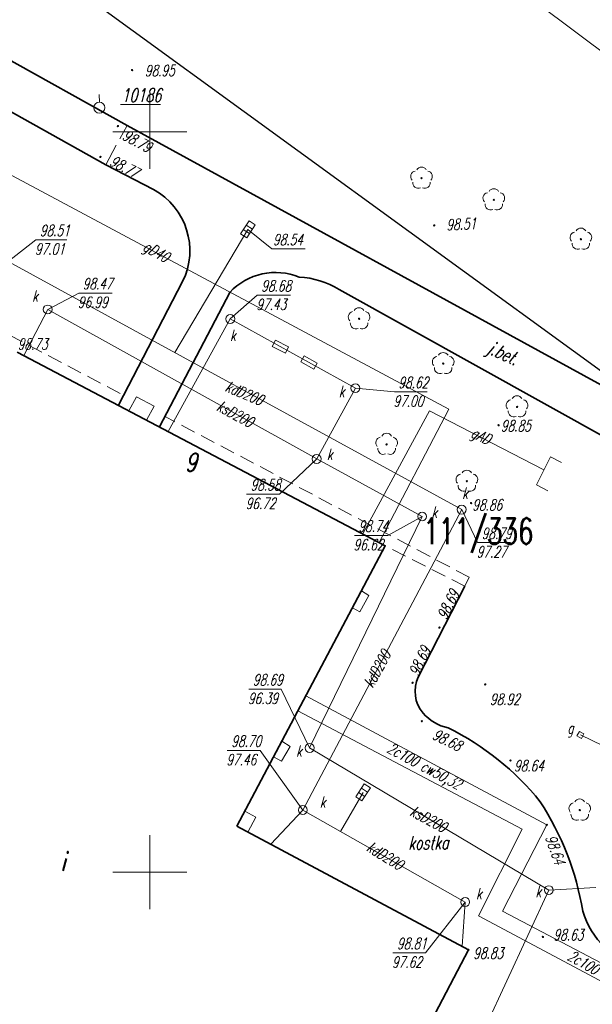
# Model space of a CAD drawing. Header units: metres. Extents: x 7501691 to 7504871, y 5814048 to 5814963.
# Tile 16 of 90: x 7502091 to 7502130, y 5814491 to 5814558. Entities that reach past the tile are written whole.
import ezdxf
from ezdxf.enums import TextEntityAlignment as Align

# ---------------------------------------------------------------- set-up
doc = ezdxf.new("R2010")
doc.units = ezdxf.units.M
doc.header["$MEASUREMENT"] = 0
for name, pattern in [('1', [0]), ('11', [3, 2.5, -0.5]), ('BUD', [0]), ('KOC', [1.5, 1, -0.5]), ('KOJ', [0]), ('KOU', [2, 1.5, -0.5]), ('SCH', [0]), ('SWT', [0]), ('UPC', [0]), ('UPG', [0]), ('UPK', [0]), ('UPT', [0]), ('WJD', [0])]:
    doc.linetypes.add(name, pattern=pattern)
doc.layers.get('0').update_dxf_attribs({"linetype": 'CONTINUOUS'})
for name, color, linetype, lineweight in [('EADTD_T_0', 7, 'CONTINUOUS', 20), ('EBTPO_L_2', 7, 'CONTINUOUS', 15), ('EBTPO_L_6', 7, 'WJD', 18), ('EBUOA_T_1', 7, 'CONTINUOUS', 20), ('EBUPP_L_1', 7, 'BUD', 35), ('EBUPP_L_3', 7, '1', 35), ('KRZYZE_L_0', 7, '1', 18), ('Numery_dzialek', 7, 'CONTINUOUS', 18), ('SDROK_T_0', 7, 'CONTINUOUS', 18), ('SDROK_T_1', 7, 'CONTINUOUS', 18), ('SDRPK_L_0', 7, 'KOJ', 35), ('SDRPK_L_1', 7, '11', 15), ('SDRPK_L_3', 7, 'KOJ', 35), ('SDRPK_L_5', 7, '11', 18), ('SZNPS_T_0', 7, 'CONTINUOUS', 18), ('SZNPS_T_3', 7, 'CONTINUOUS', 18), ('SZZPZ_T_0', 3, 'CONTINUOUS', 18), ('UCCOO_T_0', 6, 'CONTINUOUS', 15), ('UCCPOR_L_1', 6, 'UPC', 18), ('UGGOA_T_0', 30, 'CONTINUOUS', 18), ('UGGOO_T_0', 2, 'CONTINUOUS', 15), ('UGGPA_T_1', 7, 'CONTINUOUS', 18), ('UGGPON_L_1', 2, 'UPG', 15), ('UKKOA_T_0', 3, 'CONTINUOUS', 15), ('UKKOA_T_2', 34, 'CONTINUOUS', 15), ('UKKOC_T_0', 3, 'CONTINUOUS', 15), ('UKKOC_T_2', 34, 'CONTINUOUS', 15), ('UKKOO_T_0', 3, 'CONTINUOUS', 15), ('UKKOO_T_2', 34, 'CONTINUOUS', 15), ('UKKPA_T_1', 7, 'CONTINUOUS', 18), ('UKKPA_T_5', 7, 'CONTINUOUS', 18), ('UKKPOD_L_1', 3, 'UPK', 18), ('UKKPOR_L_1', 34, 'UPK', 18), ('UTTPO_L_1', 30, 'UPT', 15), ('WUKOS_T_1', 7, 'CONTINUOUS', 15), ('WWRPH_T_1', 7, 'CONTINUOUS', 18)]:
    doc.layers.add(name, color=color, linetype=linetype, lineweight=lineweight)
doc.styles.get("Standard").update_dxf_attribs({"font": 'Simplex.SHX', "width": 0.75})

# ---------------------------------------------------------------- blocks, each defined once
blk = doc.blocks.new('OSM')
at = {"linetype": 'Continuous'}
blk.add_line((0, 0.375), (0, 0.875), dxfattribs=at)
blk.add_circle((0, 0), 0.375, dxfattribs=at)
blk = doc.blocks.new('DLI')
at = {"color": 8, "linetype": 'Continuous', "lineweight": 5}
blk.add_circle((0, 0), 0.045, dxfattribs=at)
for centre, start, end in [((0, 0.375), 30.14012, 149.85988), ((-0.357, 0.116), 102.14447, 221.86002), ((0.357, 0.116), 318.13998, 77.85553), ((-0.22, -0.303), 174.14818, 293.85423), ((0.22, -0.303), 246.14577, 5.85182)]:
    blk.add_arc(centre, 0.375, start, end, dxfattribs=at)
blk = doc.blocks.new('ZAS')
at = {"linetype": 'Continuous'}
for p, q in [((0.175, 0.175), (-0.175, 0.175)), ((-0.175, 0.175), (-0.175, -0.175)), ((0.175, -0.175), (0.175, 0.175)), ((-0.175, -0.175), (0.175, -0.175))]:
    blk.add_line(p, q, dxfattribs=at)
blk = doc.blocks.new('WLZ')
at = {"linetype": 'Continuous'}
blk.add_circle((0, 0), 0.3, dxfattribs=at)
blk = doc.blocks.new('KRA')
at = {"linetype": 'Continuous'}
for p, q in [((-0.525, -0.25), (-0.525, 0.25)), ((-0.525, 0.25), (0.525, 0.25)), ((-0.175, -0.25), (-0.175, 0.25)), ((0.175, -0.25), (0.175, 0.25)), ((0.525, 0.25), (0.525, -0.25)), ((0.525, -0.25), (-0.525, -0.25))]:
    blk.add_line(p, q, dxfattribs=at)
blk = doc.blocks.new('WLD')
at = {"linetype": 'Continuous'}
for p, q in [((0.5, 0.233), (-0.5, 0.233)), ((-0.5, 0.233), (-0.5, -0.233)), ((0.5, -0.233), (0.5, 0.233)), ((-0.5, -0.233), (0.5, -0.233))]:
    blk.add_line(p, q, dxfattribs=at)
blk = doc.blocks.new('WSP')
at = {"linetype": 'Continuous'}
blk.add_circle((0, 0), 0.045, dxfattribs=at)

msp = doc.modelspace()

# ---------------------------------------------------------------- linework, layer by layer
at = {"color": 6, "linetype": 'Continuous'}
msp.add_lwpolyline([(7501690.64264, 5814853.18776), (7502800.37644, 5814047.53357), (7501712.58653, 5814047.53357), (7502621.69049, 5814962.90721)], dxfattribs=at)
at = {"layer": 'EBTPO_L_2', "linetype": 'SWT'}
for p, q in [((7502114.30513, 5814518.98515), (7502114.80922, 5814518.688)), ((7502114.80922, 5814518.688), (7502114.1989, 5814517.58379)), ((7502114.1989, 5814517.58379), (7502113.70199, 5814517.84716)), ((7502108.92939, 5814508.8423), (7502109.49039, 5814508.4904)), ((7502109.49039, 5814508.4904), (7502108.90603, 5814507.49012)), ((7502108.90603, 5814507.49012), (7502108.36477, 5814507.77699)), ((7502106.42069, 5814504.10895), (7502107.17904, 5814503.7099)), ((7502107.17904, 5814503.7099), (7502106.6392, 5814502.69601))]:
    msp.add_line(p, q, dxfattribs=at)
at = {"layer": 'EBTPO_L_6', "linetype": 'SCH'}
for p, q in [((7502098.59683, 5814531.1447), (7502099.09773, 5814532.09792)), ((7502099.09773, 5814532.09792), (7502100.29217, 5814531.47025)), ((7502100.29217, 5814531.47025), (7502099.79127, 5814530.51703))]:
    msp.add_line(p, q, dxfattribs=at)
at = {"layer": 'EBUPP_L_1', "linetype": 'BUD'}
msp.add_line((7502121.54753, 5814494.75805), (7502105.88474, 5814503.09772), dxfattribs=at)
at = {"layer": 'EBUPP_L_3', "linetype": 'BUD'}
for p, q in [((7502115.92391, 5814522.03943), (7502091.04303, 5814535.11418)), ((7502105.88474, 5814503.09772), (7502115.92391, 5814522.03943)), ((7502121.54753, 5814494.75805), (7502115.51171, 5814483.28302))]:
    msp.add_line(p, q, dxfattribs=at)
at = {"layer": 'KRZYZE_L_0', "linetype": '1'}
for p, q in [((7502100, 5814547.5), (7502100, 5814552.5)), ((7502097.5, 5814550), (7502102.5, 5814550)), ((7502100, 5814497.5), (7502100, 5814502.5)), ((7502097.5, 5814500), (7502102.5, 5814500))]:
    msp.add_line(p, q, dxfattribs=at)
at = {"layer": 'SDRPK_L_0', "linetype": 'KOJ'}
for p, q in [((7502139.85534, 5814527.77671), (7502098.4658, 5814550.41785)), ((7502121.30457, 5814519.30058), (7502118.14488, 5814513.16968))]:
    msp.add_line(p, q, dxfattribs=at)
for centre, radius, start, end in [((7502120.20971, 5814512.21241), 2.27594, 155.1271013, 220.3123706), ((7502120.85585, 5814512.83009), 3.16869, 221.2703597, 257.4299261), ((7502112.15335, 5814493.3607), 18.23186, 38.6830683, 63.9280938), ((7502110.29053, 5814494.2145), 19.23968, 9.4096186, 33.2227562), ((7502134.70004, 5814498.98822), 5.66762, 196.6952507, 225.9240625)]:
    msp.add_arc(centre, radius, start, end, dxfattribs=at)
at = {"layer": 'SDRPK_L_1', "linetype": 'KOU'}
msp.add_line((7502097.02337, 5814547.76389), (7502098.4658, 5814550.41785), dxfattribs=at)
at = {"layer": 'SDRPK_L_3', "linetype": 'KOJ'}
for p, q in [((7502098.4658, 5814550.41785), (7502073.46149, 5814564.32432)), ((7502073.40485, 5814560.9192), (7502097.02337, 5814547.76389)), ((7502097.02337, 5814547.76389), (7502100.26275, 5814546.09431)), ((7502102.22569, 5814539.8763), (7502097.88206, 5814531.52031)), ((7502100.65968, 5814530.06069), (7502105.4181, 5814539.14524)), ((7502112.80025, 5814539.34594), (7502138.43291, 5814525.10674))]:
    msp.add_line(p, q, dxfattribs=at)
for centre, radius, start, end in [((7502097.99676, 5814541.96013), 4.71447, 333.7679565, 61.2723909), ((7502108.50771, 5814536.27347), 4.21815, 67.7249727, 137.0927059), ((7502109.85151, 5814534.56822), 5.61442, 58.3177442, 87.3957086)]:
    msp.add_arc(centre, radius, start, end, dxfattribs=at)
at = {"layer": 'SDRPK_L_5', "linetype": 'KOC'}
for p, q in [((7502090.48672, 5814536.28351), (7502098.23316, 5814532.19575)), ((7502121.60311, 5814519.9078), (7502101.03236, 5814530.77219)), ((7502121.30457, 5814519.30058), (7502115.92391, 5814522.03943)), ((7502121.30457, 5814519.30058), (7502121.60311, 5814519.9078))]:
    msp.add_line(p, q, dxfattribs=at)
at = {"layer": 'UCCPOR_L_1', "linetype": 'UPC'}
for p, q in [((7502110.55633, 5814511.91199), (7502126.83869, 5814503.18956)), ((7502110.01229, 5814510.8855), (7502125.17609, 5814502.89002)), ((7502125.17609, 5814502.89002), (7502122.21752, 5814497.03701)), ((7502126.83869, 5814503.18956), (7502123.84686, 5814497.3698)), ((7502122.21752, 5814497.03701), (7502139.01176, 5814488.09461)), ((7502123.84686, 5814497.3698), (7502140.50807, 5814488.59364))]:
    msp.add_line(p, q, dxfattribs=at)
at = {"layer": 'UGGPON_L_1', "linetype": 'UPG'}
for p, q in [((7502120.22721, 5814531.26281), (7502088.67066, 5814548.10046)), ((7502118.90156, 5814531.15314), (7502114.43452, 5814522.88073)), ((7502115.5101, 5814522.25688), (7502120.22721, 5814531.26281)), ((7502126.6425, 5814527.15636), (7502118.90156, 5814531.15314)), ((7502126.1388, 5814526.14166), (7502127.08673, 5814528.05126)), ((7502127.08673, 5814528.05126), (7502127.8385, 5814527.66924)), ((7502126.90326, 5814525.73669), (7502126.1388, 5814526.14166)), ((7502129.11762, 5814509.26901), (7502135.54012, 5814506.17334))]:
    msp.add_line(p, q, dxfattribs=at)
at = {"layer": 'UKKOC_T_0', "linetype": 'Continuous', "lineweight": 0}
for p, q in [((7502106.63139, 5814543.39802), (7502108.26052, 5814542.08418)), ((7502090.42579, 5814541.23488), (7502092.30189, 5814542.70072)), ((7502092.30189, 5814542.70072), (7502094.39187, 5814542.70106)), ((7502108.26052, 5814542.08418), (7502110.51336, 5814542.08454)), ((7502121.08782, 5814524.48022), (7502122.16644, 5814522.25244)), ((7502122.16644, 5814522.25244), (7502124.39214, 5814522.2528)), ((7502105.24133, 5814508.21693), (7502107.46702, 5814508.21729)), ((7502110.35038, 5814504.19413), (7502107.46702, 5814508.21729)), ((7502121.3249, 5814497.97755), (7502118.64227, 5814494.55206)), ((7502116.44371, 5814494.55171), (7502118.64227, 5814494.55206))]:
    msp.add_line(p, q, dxfattribs=at)
at = {"layer": 'UKKOC_T_2', "linetype": 'Continuous', "lineweight": 0}
for p, q in [((7502093.10605, 5814537.995), (7502095.19942, 5814539.10341)), ((7502095.19942, 5814539.10341), (7502097.45226, 5814539.10377)), ((7502105.44304, 5814537.35269), (7502107.26614, 5814538.95985)), ((7502107.26614, 5814538.95985), (7502109.51898, 5814538.96021)), ((7502113.90254, 5814532.67783), (7502116.53649, 5814532.43542)), ((7502116.53649, 5814532.43542), (7502118.76219, 5814532.43577)), ((7502111.28464, 5814527.89728), (7502108.77125, 5814525.52552)), ((7502106.54555, 5814525.52516), (7502108.77125, 5814525.52552)), ((7502118.41389, 5814524.01197), (7502116.08737, 5814522.73343)), ((7502113.83453, 5814522.73307), (7502116.08737, 5814522.73343)), ((7502106.70173, 5814512.35697), (7502108.87315, 5814512.35731)), ((7502110.8098, 5814508.3818), (7502108.87315, 5814512.35731)), ((7502126.97811, 5814498.78423), (7502130.16113, 5814498.96213))]:
    msp.add_line(p, q, dxfattribs=at)
at = {"layer": 'UKKPOD_L_1', "linetype": 'UPK'}
for p, q in [((7502106.63139, 5814543.39802), (7502101.69064, 5814535.07943)), ((7502121.08782, 5814524.48022), (7502090.42579, 5814541.23488)), ((7502110.35038, 5814504.19413), (7502121.08782, 5814524.48022)), ((7502114.4204, 5814505.38436), (7502112.90501, 5814502.74704)), ((7502110.35038, 5814504.19413), (7502108.17741, 5814501.87698)), ((7502121.3249, 5814497.97755), (7502110.35038, 5814504.19413)), ((7502121.11116, 5814494.99039), (7502121.3249, 5814497.97755))]:
    msp.add_line(p, q, dxfattribs=at)
at = {"layer": 'UKKPOR_L_1', "linetype": 'UPK'}
for p, q in [((7502093.10605, 5814537.995), (7502091.4926, 5814534.87794)), ((7502093.10605, 5814537.995), (7502111.28464, 5814527.89728)), ((7502105.44304, 5814537.35269), (7502101.24372, 5814529.75378)), ((7502113.90254, 5814532.67783), (7502105.44304, 5814537.35269)), ((7502111.28464, 5814527.89728), (7502113.90254, 5814532.67783)), ((7502111.28464, 5814527.89728), (7502118.41389, 5814524.01197)), ((7502118.41389, 5814524.01197), (7502110.8098, 5814508.3818)), ((7502110.8098, 5814508.3818), (7502126.97811, 5814498.78423)), ((7502122.22459, 5814488.54152), (7502126.97811, 5814498.78423))]:
    msp.add_line(p, q, dxfattribs=at)
at = {"layer": 'UTTPO_L_1', "linetype": 'UPT'}
msp.add_line((7502139.11688, 5814549.00456), (7502126.12583, 5814558.72901), dxfattribs=at)

# ---------------------------------------------------------------- block references
at = {"layer": 'SZNPS_T_0', "rotation": 0.0091424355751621}
msp.add_blockref('OSM', (7502096.59279, 5814551.62544), dxfattribs=at)
at = {"layer": 'SZZPZ_T_0', "rotation": 0.0091424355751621}
for p in [(7502118.37008, 5814546.86032), (7502123.25851, 5814545.39797), (7502129.14473, 5814542.73866), (7502114.1516, 5814537.36448), (7502119.83836, 5814534.33935), (7502124.82679, 5814531.41388), (7502116.01514, 5814528.88524), (7502121.43579, 5814526.39212), (7502129.06649, 5814504.18751)]:
    msp.add_blockref('DLI', p, dxfattribs=at)
at = {"layer": 'UGGPA_T_1', "rotation": 332.3280981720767}
msp.add_blockref('ZAS', (7502129.11762, 5814509.26901), dxfattribs=at)
at = {"layer": 'UKKPA_T_1'}
for name, p, rotation in [('KRA', (7502106.63139, 5814543.39802), 56.73440990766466), ('WLZ', (7502121.08782, 5814524.48022), 0.0091424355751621), ('KRA', (7502114.4204, 5814505.38436), 57.10405974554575), ('WLZ', (7502110.35038, 5814504.19413), 0.0091424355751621), ('WLZ', (7502121.3249, 5814497.97755), 0.0091424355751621)]:
    msp.add_blockref(name, p, dxfattribs=dict(at, rotation=rotation))
at = {"layer": 'UKKPA_T_5'}
for name, p, rotation in [('WLZ', (7502093.10605, 5814537.995), 0.0091424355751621), ('WLZ', (7502105.44304, 5814537.35269), 0.0091424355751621), ('WLD', (7502108.83321, 5814535.47923), 333.1430217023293), ('WLD', (7502110.76258, 5814534.41303), 331.0742239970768), ('WLZ', (7502113.90254, 5814532.67783), 0.0091424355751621), ('WLZ', (7502111.28464, 5814527.89728), 0.0091424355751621), ('WLZ', (7502118.41389, 5814524.01197), 0.0091424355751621), ('WLZ', (7502110.8098, 5814508.3818), 0.0091424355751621), ('WLZ', (7502126.97811, 5814498.78423), 0.0091424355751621)]:
    msp.add_blockref(name, p, dxfattribs=dict(at, rotation=rotation))
at = {"layer": 'WWRPH_T_1', "rotation": 0.0091424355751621}
for p in [(7502098.8052, 5814554.1641), (7502097.84611, 5814550.38159), (7502096.66094, 5814548.29263), (7502119.23434, 5814543.66708), (7502123.58341, 5814530.17548), (7502121.72131, 5814524.92504), (7502119.57746, 5814516.51318), (7502117.77157, 5814512.78698), (7502122.683, 5814512.67486), (7502118.39297, 5814510.19024), (7502124.37743, 5814507.5379), (7502126.83869, 5814503.18956), (7502126.58103, 5814495.62664), (7502121.54753, 5814494.75805)]:
    msp.add_blockref('WSP', p, dxfattribs=at)

# ---------------------------------------------------------------- texts
at = {"layer": 'EADTD_T_0', "lineweight": 13, "oblique": 15, "width": 0.7}
msp.add_text('9', height=1.25, dxfattribs=at).set_placement((7502102.77811, 5814527.05076), align=Align.CENTER)
at = {"layer": 'EBUOA_T_1', "lineweight": 13, "oblique": 15, "width": 0.7}
msp.add_text('i', height=1.25, rotation=0.0091424, dxfattribs=at).set_placement((7502094.12198, 5814500.7429), align=Align.MIDDLE)
at = {"layer": 'Numery_dzialek', "width": 0.7}
msp.add_text('111/336', height=1.75, dxfattribs=at).set_placement((7502118.48751, 5814523.90015), align=Align.TOP_LEFT)
at = {"layer": 'SDROK_T_0', "oblique": 15, "width": 0.7}
msp.add_text('j.bet.', height=0.9, rotation=335.6898456, dxfattribs=at).set_placement((7502123.8386, 5814534.93522), align=Align.MIDDLE)
at = {"layer": 'SDROK_T_1', "lineweight": 9, "oblique": 15, "width": 0.7}
msp.add_text('kostka', height=0.9, rotation=0.5191663, dxfattribs=at).set_placement((7502118.82717, 5814501.98362), align=Align.MIDDLE)
at = {"layer": 'SZNPS_T_3', "oblique": 15, "width": 0.7}
msp.add_text('%%U10186', height=0.9, rotation=0.0091424, dxfattribs=at).set_placement((7502098.08072, 5814552.00799))
at = {"layer": 'UCCOO_T_0', "lineweight": 9, "oblique": 15, "width": 0.7}
msp.add_text('2c100 cw50,32', height=0.75, rotation=331.936672, dxfattribs=at).set_placement((7502118.51716, 5814507.06449), align=Align.MIDDLE)
msp.add_text('2c100 cw50,32', height=0.75, rotation=330.8930157, dxfattribs=at).set_placement((7502130.56472, 5814492.78194), align=Align.CENTER)
at = {"layer": 'UGGOA_T_0', "oblique": 15, "width": 0.7}
msp.add_text('g', height=0.75, rotation=0.0091424, dxfattribs=at).set_placement((7502128.22393, 5814509.352))
at = {"layer": 'UGGOO_T_0', "lineweight": 9, "oblique": 15, "width": 0.7}
for s, rotation, p in [('gD40', 330.4976638, (7502100.38008, 5814541.80087)), ('gAD', 333.4441067, (7502122.3373, 5814529.35179))]:
    msp.add_text(s, height=0.75, rotation=rotation, dxfattribs=at).set_placement(p, align=Align.MIDDLE)
at = {"layer": 'UKKOA_T_0', "lineweight": 9, "oblique": 15, "width": 0.7}
for p in [(7502121.12096, 5814525.2118), (7502111.49319, 5814504.36057), (7502122.05643, 5814498.17719)]:
    msp.add_text('k', height=0.75, rotation=0.0091424, dxfattribs=at).set_placement(p)
at = {"layer": 'UKKOA_T_2', "lineweight": 9, "oblique": 15, "width": 0.7}
for p in [(7502092.06265, 5814538.5352), (7502105.42665, 5814535.87709), (7502112.77702, 5814532.0791), (7502111.97465, 5814527.83504), (7502119.04156, 5814523.92893), (7502109.88935, 5814507.79926), (7502126.07252, 5814498.31823)]:
    msp.add_text('k', height=0.75, rotation=0.0091424, dxfattribs=at).set_placement(p)
at = {"layer": 'UKKOC_T_0', "lineweight": 9, "oblique": 15, "width": 0.7}
for s, p in [('98.51', (7502092.56968, 5814543.70077)), ('97.01', (7502092.23494, 5814542.45071)), ('98.79', (7502122.43423, 5814523.25248)), ('97.27', (7502122.0995, 5814522.00243)), ('98.70', (7502105.50912, 5814509.21698)), ('97.46', (7502105.17438, 5814507.96692)), ('98.81', (7502116.7115, 5814495.55175)), ('97.62', (7502116.37676, 5814494.3017))]:
    msp.add_text(s, height=0.75, rotation=0.0091424, dxfattribs=at).set_placement(p, align=Align.TOP_LEFT)
msp.add_text('98.54', height=0.75, rotation=0.0091424, dxfattribs=at).set_placement((7502108.32747, 5814542.33419))
at = {"layer": 'UKKOC_T_2', "lineweight": 9, "oblique": 15, "width": 0.7}
for s, p in [('98.47', (7502095.46721, 5814540.10345)), ('98.68', (7502107.53393, 5814539.9599)), ('96.99', (7502095.13247, 5814538.8534)), ('97.43', (7502107.19919, 5814538.70984)), ('98.62', (7502116.80428, 5814533.43546)), ('97.00', (7502116.46954, 5814532.18541)), ('98.58', (7502106.81334, 5814526.52521)), ('96.72', (7502106.4786, 5814525.27515)), ('98.74', (7502114.10232, 5814523.73311)), ('96.62', (7502113.76759, 5814522.48306)), ('98.69', (7502106.96952, 5814513.35701)), ('96.39', (7502106.63479, 5814512.10696))]:
    msp.add_text(s, height=0.75, rotation=0.0091424, dxfattribs=at).set_placement(p, align=Align.TOP_LEFT)
at = {"layer": 'UKKOO_T_0', "lineweight": 9, "oblique": 15, "width": 0.7}
for rotation, p in [(337.3892871, (7502106.39894, 5814532.34223)), (61.2694916, (7502115.37231, 5814513.72194)), (328.3077378, (7502115.9064, 5814501.11245))]:
    msp.add_text('kdD200', height=0.75, rotation=rotation, dxfattribs=at).set_placement(p, align=Align.MIDDLE)
at = {"layer": 'UKKOO_T_2', "lineweight": 9, "oblique": 15, "width": 0.7}
for rotation, p in [(331.852968, (7502105.77287, 5814530.94529)), (331.8305684, (7502118.84163, 5814503.5899))]:
    msp.add_text('ksD200', height=0.75, rotation=rotation, dxfattribs=at).set_placement(p, align=Align.MIDDLE)
at = {"layer": 'WUKOS_T_1', "lineweight": 9, "oblique": 15, "width": 0.7}
for s, rotation, p in [('98.95', 0.421358, (7502100.67619, 5814554.12598)), ('98.51', 2.6721512, (7502121.05534, 5814543.75428)), ('98.63', 0.0091424, (7502128.29833, 5814495.76791))]:
    msp.add_text(s, height=0.75, rotation=rotation, dxfattribs=at).set_placement(p, align=Align.MIDDLE)
for s, rotation, p in [('98.79', 331.9107702, (7502098.07481, 5814549.51438)), ('98.77', 332.501836, (7502097.21548, 5814547.76856)), ('98.73', 0.0091424, (7502091.06908, 5814535.28605)), ('98.85', 0.0091424, (7502123.73427, 5814529.76112)), ('98.86', 0.0091424, (7502121.79758, 5814524.42243)), ('98.69', 63.336744, (7502120.05271, 5814516.9831)), ('98.69', 64.4841338, (7502118.14988, 5814513.16968)), ('98.92', 0.0091424, (7502122.98957, 5814511.29685)), ('98.68', 333.7382539, (7502119.03568, 5814509.03476)), ('98.64', 0.0091424, (7502124.6164, 5814506.8084)), ('98.64', 289.4826955, (7502126.71989, 5814502.35193)), ('98.83', 0.0091424, (7502121.86556, 5814494.15435))]:
    msp.add_text(s, height=0.75, rotation=rotation, dxfattribs=at).set_placement(p)

doc.saveas('drawing.dxf')
